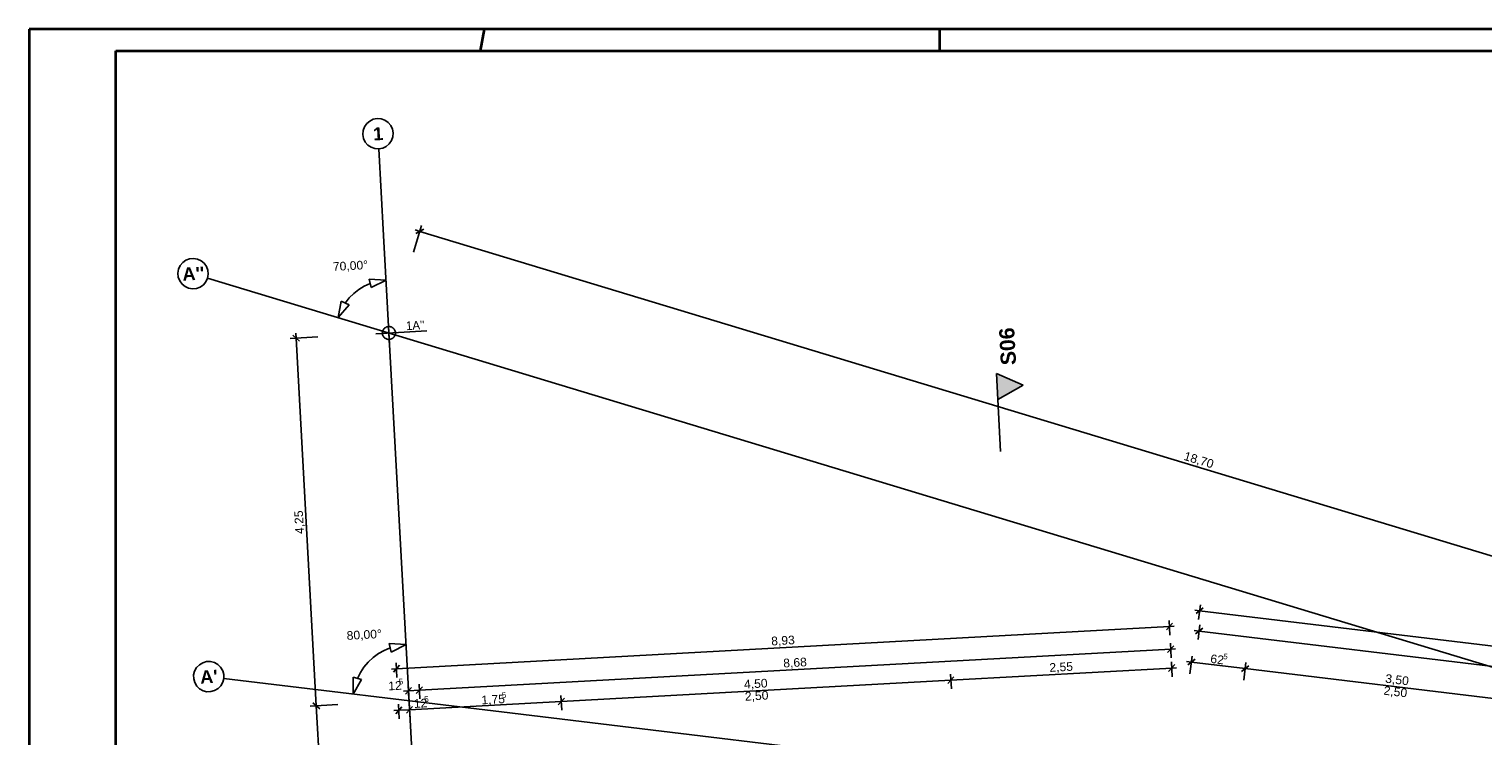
# Model space of a CAD drawing. Extents: x 199 to 1388, y 138 to 979.
# Tile 62 of 155: x 199 to 535, y 816 to 979. Entities that reach past the tile are written whole.
import ezdxf
from ezdxf.lldxf.tags import DXFTag

# ---------------------------------------------------------------- set-up
doc = ezdxf.new("R2010")
doc.units = 0
for name, color, linetype, lineweight in [('01 Schnitt Marker Gebäude', 7, 'Continuous', 25), ('02 Raster Gebäude-A07ET47NDI', 7, 'Continuous', 25), ('Rahmen', 7, 'Continuous', 35), ('X_Rahmen', 7, 'Continuous', 25)]:
    doc.layers.add(name, color=color, linetype=linetype, lineweight=lineweight)
for name, color, linetype, lineweight, true_color in [('01AFU Allgemein Bemaßung-A07ET47HDI', 7, 'Continuous', 25, 0x848484), ('02 Raster Bemaßung-A07ET47FDI', 7, 'Continuous', 25, 0x848484), ('A-0', 7, 'Continuous', 25, 0x848484), ('UPO_Loop2', 140, 'Continuous', 30, 0x00bfff)]:
    doc.layers.add(name, color=color, linetype=linetype, lineweight=lineweight, true_color=true_color)
doc.styles.get("Standard").update_dxf_attribs({"font": 'arial.ttf'})
tags = doc.linetypes.add('Raster-A07ET47ODI', pattern=[0.2, 0.1, -0.05, 0, -0.05]).pattern_tags.tags
tags[10:11] = [DXFTag(74, 4), DXFTag(75, 0), DXFTag(340, '0'), DXFTag(46, 1.0), DXFTag(50, 0.0), DXFTag(44, 0.0), DXFTag(45, 0.0)]
tags[8:9] = [DXFTag(74, 4), DXFTag(75, 0), DXFTag(340, '0'), DXFTag(46, 1.0), DXFTag(50, 0.0), DXFTag(44, 0.0), DXFTag(45, 0.0)]
tags[6:7] = [DXFTag(74, 4), DXFTag(75, 0), DXFTag(340, '0'), DXFTag(46, 1.0), DXFTag(50, 0.0), DXFTag(44, 0.0), DXFTag(45, 0.0)]
tags[4:5] = [DXFTag(74, 4), DXFTag(75, 0), DXFTag(340, '0'), DXFTag(46, 1.0), DXFTag(50, 0.0), DXFTag(44, 0.0), DXFTag(45, 0.0)]
tags = doc.linetypes.add('Schnittlinie', pattern=[0.3, 0.15, -0.075, 0, -0.075]).pattern_tags.tags
tags[10:11] = [DXFTag(74, 4), DXFTag(75, 0), DXFTag(340, '0'), DXFTag(46, 1.0), DXFTag(50, 0.0), DXFTag(44, 0.0), DXFTag(45, 0.0)]
tags[8:9] = [DXFTag(74, 4), DXFTag(75, 0), DXFTag(340, '0'), DXFTag(46, 1.0), DXFTag(50, 0.0), DXFTag(44, 0.0), DXFTag(45, 0.0)]
tags[6:7] = [DXFTag(74, 4), DXFTag(75, 0), DXFTag(340, '0'), DXFTag(46, 1.0), DXFTag(50, 0.0), DXFTag(44, 0.0), DXFTag(45, 0.0)]
tags[4:5] = [DXFTag(74, 4), DXFTag(75, 0), DXFTag(340, '0'), DXFTag(46, 1.0), DXFTag(50, 0.0), DXFTag(44, 0.0), DXFTag(45, 0.0)]

# ---------------------------------------------------------------- blocks, each defined once
blk = doc.blocks.new('Blockreferenz-A07ET47BDI', base_point=(199.17, 137.99))
at = {"layer": 'Rahmen', "color": 0, "linetype": 'ByBlock', "ltscale": 0.35}
for p, q in [((1388.17, 978.99), (199.17, 978.99)), ((199.17, 978.99), (199.17, 137.99)), ((304.17, 978.99), (303.21, 973.99)), ((409.17, 978.99), (409.17, 973.99)), ((219.17, 142.99), (219.17, 973.99)), ((219.17, 973.99), (1383.17, 973.99))]:
    blk.add_line(p, q, dxfattribs=at)
blk = doc.blocks.new('Referenz-A07ET47ZDI', base_point=(226.99, 158.1))
at = {"layer": '01 Schnitt Marker Gebäude'}
for p, q in [((422.3, 899.44), (422.63, 893.44)), ((428.45, 896.77), (422.3, 899.44)), ((422.63, 893.44), (428.45, 896.77))]:
    blk.add_line(p, q, dxfattribs=at)
at = {"layer": '01 Schnitt Marker Gebäude', "linetype": 'Schnittlinie', "ltscale": 156.25}
blk.add_line((422.63, 893.44), (423.28, 881.46), dxfattribs=at)
at = {"layer": '01 Schnitt Marker Gebäude'}
for points in [[(422.63, 899.29), (422.31, 899.29), (422.3, 899.44)], [(422.63, 893.44), (422.63, 899.29), (422.31, 899.29)], [(428.45, 896.77), (422.63, 896.77), (422.63, 899.29)], [(422.63, 893.44), (428.45, 896.77), (422.63, 896.77)]]:
    blk.add_solid(points, dxfattribs=at)
at = {"layer": '01AFU Allgemein Bemaßung-A07ET47HDI'}
for p, q in [((470.02, 845.35), (468.35, 844.04)), ((468.95, 842.71), (469.36, 846.09)), ((461.52, 840.29), (462.93, 841.87)), ((462.33, 839.08), (462.15, 842.48)), ((468.07, 844.83), (469.19, 844.69)), ((469.19, 844.69), (748.99, 811)), ((283.92, 831.32), (462.22, 841.08)), ((462.22, 841.08), (463.35, 841.14)), ((467.95, 840.16), (469.07, 840.02)), ((469.9, 840.68), (468.23, 839.37)), ((468.83, 838.04), (469.23, 841.42)), ((469.07, 840.02), (636.13, 819.91)), ((289.2, 826.36), (462.51, 835.85)), ((461.8, 835.06), (463.22, 836.64)), ((462.62, 833.85), (462.43, 837.25)), ((462.51, 835.85), (463.63, 835.91)), ((284.63, 832.11), (283.21, 830.53)), ((284.03, 829.32), (283.84, 832.72)), ((462.04, 830.69), (463.46, 832.27)), ((462.67, 832.88), (462.86, 829.48)), ((466.17, 832.98), (467.28, 832.85)), ((468.12, 833.5), (466.45, 832.19)), ((466.96, 830.17), (467.45, 834.24)), ((467.28, 832.85), (479.69, 831.35)), ((480.53, 832.01), (478.86, 830.7)), ((479.37, 828.68), (479.86, 832.75)), ((282.8, 831.26), (283.92, 831.32)), ((411.81, 828.69), (321.94, 823.77)), ((411.1, 827.9), (412.52, 829.48)), ((411.73, 830.09), (411.92, 826.69)), ((462.75, 831.48), (411.81, 828.69)), ((463.87, 831.54), (462.75, 831.48)), ((479.69, 831.35), (549.19, 822.98)), ((285.58, 826.16), (286.7, 826.22)), ((287.41, 827.01), (286, 825.43)), ((286.81, 824.23), (286.63, 827.63)), ((286.7, 826.22), (289.2, 826.36)), ((289.91, 827.15), (288.49, 825.57)), ((289.31, 824.36), (289.12, 827.76)), ((321.87, 825.17), (322.05, 821.77)), ((284.45, 821.72), (283.32, 821.65)), ((285.16, 822.51), (283.74, 820.93)), ((284.37, 823.12), (284.56, 819.72)), ((286.94, 821.85), (284.45, 821.72)), ((286.24, 821.06), (287.65, 822.64)), ((286.87, 823.26), (287.05, 819.86)), ((321.94, 823.77), (286.94, 821.85)), ((321.23, 822.98), (322.65, 824.56))]:
    blk.add_line(p, q, dxfattribs=at)
at = {"layer": '02 Raster Bemaßung-A07ET47FDI'}
for p, q in [((287.84, 927.5), (289.7, 933.63)), ((288.22, 932.61), (289.29, 932.28)), ((290.23, 932.78), (288.36, 931.78)), ((289.29, 932.28), (647.22, 823.77)), ((275.22, 918.9), (274.05, 917.98)), ((276.5, 919.67), (275.22, 918.9)), ((277.86, 920.28), (276.5, 919.67)), ((278.07, 919.3), (277.66, 921.26)), ((281.51, 921.05), (277.66, 921.26)), ((281.51, 921.05), (278.07, 919.3)), ((270.46, 912.38), (271.18, 916.17)), ((271.18, 916.17), (272.98, 915.31)), ((272.99, 916.92), (272.08, 915.74)), ((274.05, 917.98), (272.99, 916.92)), ((270.46, 912.38), (272.98, 915.31)), ((259.38, 907.58), (265.78, 907.93)), ((261.57, 906.94), (259.99, 908.36)), ((260.72, 908.78), (260.78, 907.65)), ((260.78, 907.65), (265.43, 822.75)), ((281.06, 835.56), (279.74, 834.81)), ((282.46, 836.15), (281.06, 835.56)), ((286.12, 836.89), (282.26, 837.13)), ((282.66, 835.17), (282.26, 837.13)), ((286.12, 836.89), (282.66, 835.17)), ((276.43, 831.7), (275.59, 830.44)), ((277.41, 832.87), (276.43, 831.7)), ((278.52, 833.9), (277.41, 832.87)), ((279.74, 834.81), (278.52, 833.9)), ((273.94, 825.48), (273.94, 829.34)), ((273.94, 829.34), (275.88, 828.82)), ((273.94, 825.48), (275.88, 828.82)), ((275.59, 830.44), (274.91, 829.08)), ((264.03, 822.68), (270.42, 823.03)), ((266.22, 822.05), (264.64, 823.46)), ((265.43, 822.75), (267.13, 791.75))]:
    blk.add_line(p, q, dxfattribs=at)
at = {"layer": '02 Raster Gebäude-A07ET47NDI'}
for p, q in [((276.54, 956.4), (276.24, 955.54)), ((277.06, 957.16), (276.54, 956.4)), ((277.75, 957.75), (277.06, 957.16)), ((278.58, 958.15), (277.75, 957.75)), ((279.47, 958.32), (278.58, 958.15)), ((280.38, 958.25), (279.47, 958.32)), ((281.25, 957.94), (280.38, 958.25)), ((282, 957.43), (281.25, 957.94)), ((282.6, 956.73), (282, 957.43)), ((282.99, 955.91), (282.6, 956.73)), ((283.16, 955.01), (282.99, 955.91)), ((276.24, 955.54), (276.17, 954.63)), ((276.17, 954.63), (276.34, 953.73)), ((276.34, 953.73), (276.73, 952.91)), ((276.73, 952.91), (277.33, 952.21)), ((281.58, 951.89), (282.27, 952.49)), ((282.27, 952.49), (282.79, 953.24)), ((282.79, 953.24), (283.09, 954.1)), ((283.09, 954.1), (283.16, 955.01)), ((277.33, 952.21), (278.08, 951.7)), ((278.08, 951.7), (278.95, 951.4)), ((278.95, 951.4), (279.86, 951.33)), ((279.86, 951.33), (280.75, 951.5)), ((280.75, 951.5), (281.58, 951.89)), ((235.35, 925.61), (234.61, 925.08)), ((236.2, 925.93), (235.35, 925.61)), ((237.11, 926.02), (236.2, 925.93)), ((238.02, 925.87), (237.11, 926.02)), ((238.85, 925.49), (238.02, 925.87)), ((233.65, 923.54), (233.5, 922.64)), ((233.5, 922.64), (233.59, 921.73)), ((234.03, 924.37), (233.65, 923.54)), ((234.61, 925.08), (234.03, 924.37)), ((239.55, 924.91), (238.85, 925.49)), ((240.09, 924.17), (239.55, 924.91)), ((240.41, 923.32), (240.09, 924.17)), ((240.35, 921.51), (240.5, 922.41)), ((240.5, 922.41), (240.41, 923.32)), ((233.59, 921.73), (233.91, 920.87)), ((233.91, 920.87), (234.45, 920.13)), ((234.45, 920.13), (235.15, 919.55)), ((235.15, 919.55), (235.98, 919.17)), ((235.98, 919.17), (236.89, 919.02)), ((236.89, 919.02), (237.79, 919.11)), ((237.79, 919.11), (238.65, 919.44)), ((238.65, 919.44), (239.39, 919.97)), ((239.39, 919.97), (239.97, 920.67)), ((239.97, 920.67), (240.35, 921.51)), ((279.19, 908.66), (290.94, 909.3)), ((280.7, 909.02), (280.68, 908.82)), ((280.73, 909.21), (280.7, 909.02)), ((280.8, 909.4), (280.73, 909.21)), ((280.88, 909.57), (280.8, 909.4)), ((280.99, 909.74), (280.88, 909.57)), ((281.12, 909.88), (280.99, 909.74)), ((281.27, 910.01), (281.12, 909.88)), ((281.43, 910.12), (281.27, 910.01)), ((281.61, 910.21), (281.43, 910.12)), ((281.79, 910.27), (281.61, 910.21)), ((281.99, 910.31), (281.79, 910.27)), ((282.18, 910.32), (281.99, 910.31)), ((282.35, 905.83), (282.02, 911.82)), ((282.38, 910.31), (282.18, 910.32)), ((282.57, 910.27), (282.38, 910.31)), ((282.76, 910.21), (282.57, 910.27)), ((282.93, 910.12), (282.76, 910.21)), ((283.1, 910.01), (282.93, 910.12)), ((283.24, 909.88), (283.1, 910.01)), ((283.37, 909.74), (283.24, 909.88)), ((283.48, 909.57), (283.37, 909.74)), ((283.57, 909.4), (283.48, 909.57)), ((283.63, 909.21), (283.57, 909.4)), ((283.67, 909.02), (283.63, 909.21)), ((283.68, 908.82), (283.67, 909.02)), ((280.68, 908.82), (280.7, 908.63)), ((280.7, 908.63), (280.73, 908.44)), ((280.73, 908.44), (280.8, 908.25)), ((280.8, 908.25), (280.88, 908.07)), ((280.88, 908.07), (280.99, 907.91)), ((280.99, 907.91), (281.12, 907.76)), ((281.12, 907.76), (281.27, 907.63)), ((281.27, 907.63), (281.43, 907.52)), ((281.43, 907.52), (281.61, 907.44)), ((281.61, 907.44), (281.79, 907.37)), ((281.79, 907.37), (281.99, 907.34)), ((281.99, 907.34), (282.18, 907.32)), ((282.18, 907.32), (282.38, 907.34)), ((282.38, 907.34), (282.57, 907.37)), ((282.57, 907.37), (282.76, 907.44)), ((282.76, 907.44), (282.93, 907.52)), ((282.93, 907.52), (283.1, 907.63)), ((283.1, 907.63), (283.24, 907.76)), ((283.24, 907.76), (283.37, 907.91)), ((283.37, 907.91), (283.48, 908.07)), ((283.48, 908.07), (283.57, 908.25)), ((283.57, 908.25), (283.63, 908.44)), ((283.63, 908.44), (283.67, 908.63)), ((283.67, 908.63), (283.68, 908.82)), ((238.45, 832.24), (237.81, 831.59)), ((239.23, 832.71), (238.45, 832.24)), ((240.11, 832.96), (239.23, 832.71)), ((241.03, 832.97), (240.11, 832.96)), ((241.91, 832.74), (241.03, 832.97)), ((242.71, 832.29), (241.91, 832.74)), ((243.36, 831.65), (242.71, 832.29)), ((237.36, 830.79), (237.13, 829.91)), ((237.13, 829.91), (237.14, 829)), ((237.14, 829), (237.39, 828.12)), ((237.81, 831.59), (237.36, 830.79)), ((243.83, 830.87), (243.36, 831.65)), ((244.07, 829.99), (243.83, 830.87)), ((243.86, 828.19), (244.08, 829.07)), ((244.08, 829.07), (244.07, 829.99)), ((237.39, 828.12), (237.85, 827.33)), ((237.85, 827.33), (238.51, 826.69)), ((238.51, 826.69), (239.3, 826.24)), ((239.3, 826.24), (240.19, 826.02)), ((240.19, 826.02), (241.1, 826.03)), ((241.1, 826.03), (241.98, 826.27)), ((241.98, 826.27), (242.77, 826.74)), ((242.77, 826.74), (243.41, 827.39)), ((243.41, 827.39), (243.86, 828.19))]:
    blk.add_line(p, q, dxfattribs=at)
at = {"layer": '02 Raster Gebäude-A07ET47NDI', "linetype": 'Raster-A07ET47ODI', "ltscale": 56.250004}
for p, q in [((280.95, 931.36), (279.86, 951.33)), ((280.95, 931.36), (317.66, 260.68)), ((302.06, 902.8), (240.35, 921.51)), ((1031.88, 681.54), (302.06, 902.8)), ((308.11, 821.36), (244.08, 829.07)), ((308.11, 821.36), (822.29, 759.44))]:
    blk.add_line(p, q, dxfattribs=at)
at = {"layer": '02 Raster Gebäude-A07ET47NDI', "linetype": 'ByBlock', "ltscale": 56.250004}
for p, q in [((280.95, 931.36), (280.95, 931.36)), ((280.95, 931.36), (280.95, 931.36)), ((302.06, 902.8), (302.06, 902.8)), ((302.06, 902.8), (302.06, 902.8)), ((308.11, 821.36), (308.11, 821.36)), ((308.11, 821.36), (308.11, 821.36))]:
    blk.add_line(p, q, dxfattribs=at)
at = {"layer": 'A-0', "linetype": 'Continuous', "ltscale": 312.5}
for p, q in [((422.3, 899.44), (422.63, 893.44)), ((428.45, 896.77), (422.3, 899.44)), ((422.63, 893.44), (428.45, 896.77))]:
    blk.add_line(p, q, dxfattribs=at)
at = {"layer": '01 Schnitt Marker Gebäude', "linetype": 'Continuous', "ltscale": 40.625, "insert": (423.37, 901.3), "char_height": 3.5, "attachment_point": 1, "rotation": 93.1332}
blk.add_mtext('{\\fArial|b1|i0;S06}', dxfattribs=at)
at = {"layer": '01AFU Allgemein Bemaßung-A07ET47HDI', "linetype": 'ByBlock', "ltscale": 40.625, "attachment_point": 1}
for s, insert, char_height, rotation in [('{\\fArial;8,93}', (370.31, 838.7), 2, 3.1332), ('{\\fArial;8,68}', (373.09, 833.61), 2, 3.1332), ('{\\fArial;2,55}', (434.48, 832.58), 2, 3.1332), ('{\\fArial;62}', (471.81, 834.67), 2, 353.133), ('{\\fArial;5}', (474.73, 834.86), 1.32, 353.133), ('{\\fArial;12}', (281.97, 828.32), 2, 3.1332), ('{\\fArial;5}', (284.4, 828.99), 1.32, 3.1332), ('{\\fArial;4,50}', (364.03, 828.73), 2, 3.1332), ('{\\fArial;3,50}', (512.16, 830.11), 2, 353.133), ('{\\fArial;1,75}', (303.45, 825.09), 2, 3.1332), ('{\\fArial;5}', (308.19, 825.89), 1.32, 3.1332), ('{\\fArial;2,50}', (364.23, 825.93), 2, 3.1332), ('{\\fArial;2,50}', (511.78, 827.34), 2, 353.133), ('{\\fArial;12}', (287.87, 824.26), 2, 3.1332), ('{\\fArial;5}', (290.3, 824.93), 1.32, 3.1332)]:
    blk.add_mtext(s, dxfattribs=dict(at, insert=insert, char_height=char_height, rotation=rotation))
at = {"layer": '02 Raster Bemaßung-A07ET47FDI', "linetype": 'ByBlock', "ltscale": 56.250004, "char_height": 2, "attachment_point": 1}
for s, insert, rotation in [('{\\fArial;70,00°}', (269.2, 925.14), 3.1332), ('{\\fArial;18,70}', (465.95, 881.49), 343.1342), ('{\\fArial;4,25}', (260.61, 862.36), 93.1332), ('{\\fArial;80,00°}', (272.38, 839.97), 3.1332)]:
    blk.add_mtext(s, dxfattribs=dict(at, insert=insert, rotation=rotation))
at = {"layer": '02 Raster Gebäude-A07ET47NDI', "linetype": 'Continuous', "ltscale": 56.250004, "attachment_point": 1, "rotation": 3.1332}
for s, insert, char_height in [('{\\fArial|b1|i0;1}', (278.44, 956.25), 3), ("{\\fArial|b1|i0;A''}", (234.46, 923.88), 3), ("{\\fCentury Gothic;1A''}", (286.04, 911.46), 2), ("{\\fArial|b1|i0;A'}", (238.55, 830.88), 3)]:
    blk.add_mtext(s, dxfattribs=dict(at, insert=insert, char_height=char_height))

msp = doc.modelspace()

# ---------------------------------------------------------------- block references
at = {"layer": 'UPO_Loop2', "color": 219, "lineweight": 80, "ltscale": 4000.00006, "true_color": 0x642165}
msp.add_blockref('Referenz-A07ET47ZDI', (226.99, 158.1), dxfattribs=at)
at = {"layer": 'X_Rahmen', "ltscale": 0.25}
msp.add_blockref('Blockreferenz-A07ET47BDI', (199.17, 137.99), dxfattribs=at)

doc.saveas('drawing.dxf')
